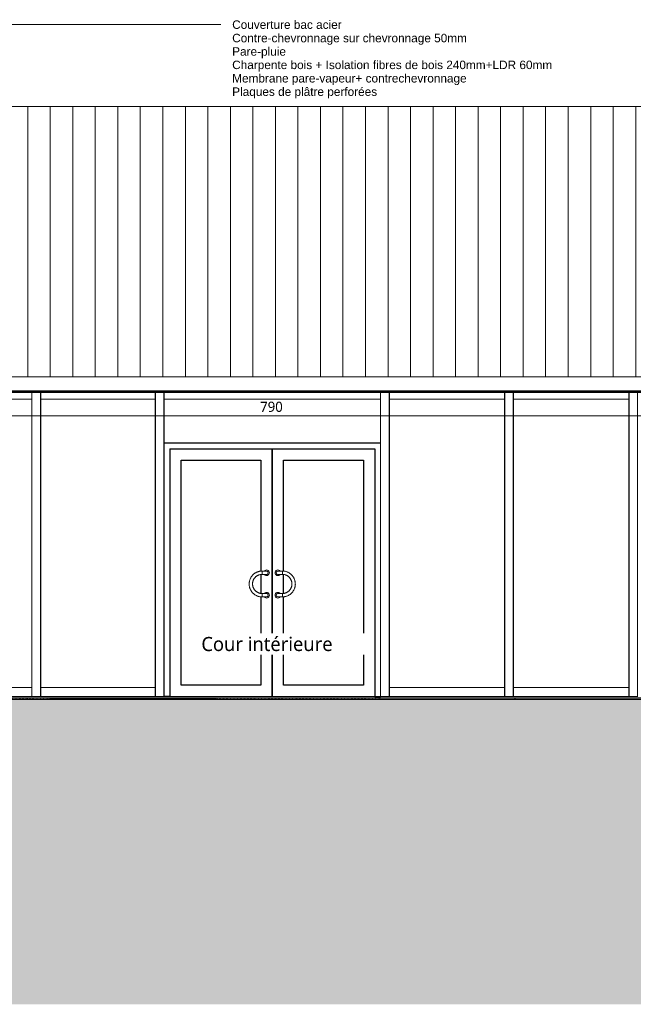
# Model space of a CAD drawing. Header units: millimetres. Extents: x -19731 to 221935, y -2951 to 6011.
# Tile 4 of 41: x 4129 to 9578, y -2732 to 6010. Entities that reach past the tile are written whole.
import ezdxf

# ---------------------------------------------------------------- set-up
doc = ezdxf.new("R2010")
doc.units = ezdxf.units.MM
doc.linetypes.add('A-pointilles', pattern=[0.53, 0, -0.53])
for name, color, linetype, lineweight in [('A-ANNO-DIMS', 211, 'Continuous', 9), ('A-ANNO-DIMS-50', 211, 'Continuous', 9), ('A-AREA-IDEN', 2, 'Continuous', 9), ('A-COLS', 52, 'Continuous', 13), ('A-DOOR', 31, 'Continuous', 25), ('A-DOOR-FRAM', 31, 'Continuous', 25), ('A-FLOR', 192, 'Continuous', 13), ('A-GLAZ-CWMG', 51, 'Continuous', 13), ('A-ROOF', 132, 'Continuous', 13), ('A-ROOF-OTLN', 132, 'Continuous', 13), ('A-ROOF-PATT', 132, 'Continuous', 13), ('C-TOPO-FNSH', 192, 'A-pointilles', 13), ('C-TOPO-PATT', 8, 'Continuous', 100), ('G-ANNO-TEXT', 231, 'Continuous', 9), ('S-BEAM', 12, 'Continuous', 13)]:
    doc.layers.add(name, color=color, linetype=linetype, lineweight=lineweight)
doc.styles.add('Arial', font='arial.ttf', dxfattribs={"height": 75})
doc.styles.add('Trebuchet MS', font='trebuc.ttf', dxfattribs={"height": 90})
doc.styles.add('Trebuchet MS_1', font='trebuc.ttf', dxfattribs={"height": 125})
doc.dimstyles.new('Cotes100e_Intérieur', dxfattribs={"dimscale": 304.8, "dimtxt": 92.785582, "dimasz": 0.246063, "dimexe": 0.164042, "dimexo": 0.0625, "dimgap": 0.032808, "dimtad": 1, "dimdec": 0, "dimlfac": 0.1, "dimzin": 0, "dimdsep": 46, "dimtxsty": 'Trebuchet MS', "dimblk1": 'OBLIQUE', "dimblk2": 'OBLIQUE', "dimsah": 1, "dimcen": 0.09, "dimdle": 0.164042, "dimazin": 0, "dimtfac": 1, "dimtdec": 4, "dimtix": 1, "dimtmove": 0, "dimatfit": 3, "dimfxl": 0.164042, "dimfxlon": 1, "dimtvp": 1, "dimtolj": 1, "dimtzin": 0, "dimarcsym": 2})

# ---------------------------------------------------------------- blocks, each defined once
blk = doc.blocks.new('Family - IfcBeam - POUTRE-251770-COUPE EE_50')
at = {"layer": 'S-BEAM', "color": 10, "lineweight": 18}
for p, q in [((9541, 2700), (9541, 0)), ((9616, 2700), (9616, 0)), ((9616, 0), (9541, 0))]:
    blk.add_line(p, q, dxfattribs=at)
blk = doc.blocks.new('Family - IfcBeam - POUTRE-251854-COUPE EE_50')
at = {"layer": 'S-BEAM', "color": 10, "lineweight": 18}
for p, q in [((5334.5, 2700), (5334.5, 0)), ((5409.5, 2700), (5409.5, 0)), ((5409.5, 0), (5334.5, 0))]:
    blk.add_line(p, q, dxfattribs=at)
blk = doc.blocks.new('Family - IfcBeam - POUTRE-251946-COUPE EE_50')
at = {"layer": 'S-BEAM', "color": 10, "lineweight": 18}
for p, q in [((8437.7, 2700), (8437.7, 0)), ((8512.7, 2700), (8512.7, 0)), ((8512.7, 0), (8437.7, 0))]:
    blk.add_line(p, q, dxfattribs=at)
blk = doc.blocks.new('Family - IfcBeam - POUTRE-251986-COUPE EE_50')
at = {"layer": 'S-BEAM', "color": 10, "lineweight": 18}
for p, q in [((7334.5, 2700), (7334.5, 0)), ((7409.5, 2700), (7409.5, 0)), ((7409.5, 0), (7334.5, 0))]:
    blk.add_line(p, q, dxfattribs=at)
blk = doc.blocks.new('Family - IfcBeam - POUTRE-252098-COUPE EE_50')
at = {"layer": 'S-BEAM', "color": 10, "lineweight": 18}
for p, q in [((4238, 2700), (4238, 0)), ((4313, 2700), (4313, 0)), ((4313, 0), (4238, 0))]:
    blk.add_line(p, q, dxfattribs=at)
blk = doc.blocks.new('Family - IfcBeam - PANNE-252214-COUPE EE_50')
at = {"layer": 'S-BEAM', "color": 10, "lineweight": 18}
for p, q in [((10520, 2856.2), (10520, 2720.1)), ((2380.6, 2720.1), (2139.7, 2720.1)), ((10520, 2720.1), (10340.2, 2720.1))]:
    blk.add_line(p, q, dxfattribs=at)
blk = doc.blocks.new('GROUPE SCOLAIRE ST JULIEN - PRO - Ind A_importrevit_ifc-1-COUPE EE_50')
at = {"layer": 'S-BEAM', "color": 10, "lineweight": 18}
for name in ['Family - IfcBeam - PANNE-252214-COUPE EE_50', 'Family - IfcBeam - POUTRE-252098-COUPE EE_50', 'Family - IfcBeam - POUTRE-251854-COUPE EE_50', 'Family - IfcBeam - POUTRE-251986-COUPE EE_50', 'Family - IfcBeam - POUTRE-251946-COUPE EE_50', 'Family - IfcBeam - POUTRE-251770-COUPE EE_50']:
    blk.add_blockref(name, (0, 0), dxfattribs=at)
blk = doc.blocks.new('Meneau rectangulaire - 80 x 80mm-8077606-COUPE EE_50')
at = {"layer": 'A-GLAZ-CWMG', "color": 30}
for p, q in [((4363, 80), (4315.5, 80)), ((4315.5, 0), (4363, 0))]:
    blk.add_line(p, q, dxfattribs=at)
blk = doc.blocks.new('Meneau rectangulaire - 80 x 80mm-8077607-COUPE EE_50')
at = {"layer": 'A-GLAZ-CWMG', "color": 30}
for p, q in [((7913, 80), (7412, 80)), ((7412, 0), (7913, 0))]:
    blk.add_line(p, q, dxfattribs=at)
blk = doc.blocks.new('Meneau rectangulaire - 80 x 80mm-8077608-COUPE EE_50')
at = {"layer": 'A-GLAZ-CWMG', "color": 30}
for p, q in [((8623, 80), (8515.2, 80)), ((8515.2, 0), (8623, 0))]:
    blk.add_line(p, q, dxfattribs=at)
blk = doc.blocks.new('Double vitrée - Double vitrée-8399190-COUPE EE_50')
at = {"layer": 'A-DOOR', "color": 20}
for p, q in [((6372, 0), (6372, 2200)), ((6372, 2200), (6372, 0)), ((5562, 100), (5562, 2100)), ((5562, 2100), (6272, 2100)), ((6272, 2100), (6272, 1113.8)), ((6472, 1113.8), (6472, 2100)), ((6472, 2100), (7182, 2100)), ((7182, 2100), (7182, 100)), ((6272, 1083.6), (6272, 916.4)), ((6472, 916.4), (6472, 1083.6)), ((6272, 886.2), (6272, 100)), ((6472, 100), (6472, 886.2)), ((6272, 100), (5562, 100)), ((7182, 100), (6472, 100))]:
    blk.add_line(p, q, dxfattribs=at)
at = {"layer": 'A-DOOR', "color": 30, "lineweight": 13}
for p, q in [((6282, 1100), (6282, 1115)), ((6282, 1115), (6282, 1100)), ((6282, 1085), (6282, 1100)), ((6282, 1100), (6282, 1085)), ((6462, 1115), (6462, 1100)), ((6462, 1100), (6462, 1115)), ((6462, 1100), (6462, 1085)), ((6462, 1085), (6462, 1100)), ((6282, 900), (6282, 915)), ((6282, 915), (6282, 900)), ((6282, 885), (6282, 900)), ((6282, 900), (6282, 885)), ((6462, 915), (6462, 900)), ((6462, 900), (6462, 915)), ((6462, 900), (6462, 885)), ((6462, 885), (6462, 900))]:
    blk.add_line(p, q, dxfattribs=at)
at = {"layer": 'A-DOOR', "color": 30, "lineweight": 13, "flags": 128}
for points in [[(6282, 1115), (6277.4, 1114.9), (6272.8, 1114.6), (6268.2, 1114.2), (6263.7, 1113.5), (6259.1, 1112.7), (6254.7, 1111.7), (6250.2, 1110.5), (6245.8, 1109.2), (6241.5, 1107.6), (6237.2, 1105.9), (6233, 1104), (6228.9, 1102), (6224.9, 1099.8), (6220.9, 1097.4), (6217.1, 1094.9), (6213.3, 1092.2), (6209.7, 1089.4), (6206.2, 1086.5), (6202.8, 1083.4), (6199.5, 1080.1), (6196.4, 1076.8), (6193.4, 1073.3), (6190.5, 1069.7), (6187.8, 1066), (6185.2, 1062.1), (6182.8, 1058.2), (6180.6, 1054.2), (6178.5, 1050.1), (6176.6, 1045.9), (6174.8, 1041.7), (6173.2, 1037.4), (6171.8, 1033), (6170.6, 1028.5), (6169.5, 1024.1), (6168.7, 1019.5), (6168, 1015), (6167.5, 1010.4), (6167.1, 1005.8), (6167, 1001.2), (6167, 996.6), (6167.3, 992), (6167.7, 987.5), (6168.3, 982.9), (6169, 978.4), (6170, 973.9), (6171.1, 969.4), (6172.4, 965), (6173.9, 960.7), (6175.6, 956.4), (6177.4, 952.1), (6179.4, 948), (6181.6, 943.9), (6183.9, 940), (6186.4, 936.1), (6189, 932.3), (6191.8, 928.7), (6194.7, 925.1), (6197.8, 921.7), (6201, 918.4), (6204.3, 915.2), (6207.8, 912.2), (6211.3, 909.3), (6215, 906.5), (6218.8, 903.9), (6222.7, 901.5), (6226.7, 899.2), (6230.8, 897), (6234.9, 895.1), (6239.2, 893.3), (6243.5, 891.6), (6247.8, 890.2), (6252.3, 888.9), (6256.7, 887.8), (6261.2, 886.9), (6265.8, 886.2), (6270.3, 885.6), (6274.9, 885.2), (6279.5, 885), (6282, 885)], [(6282, 915), (6278.6, 915.1), (6275.2, 915.3), (6271.8, 915.6), (6268.5, 916.1), (6265.1, 916.7), (6261.8, 917.4), (6258.5, 918.3), (6255.3, 919.3), (6252.1, 920.4), (6248.9, 921.7), (6245.8, 923.1), (6242.7, 924.6), (6239.8, 926.2), (6236.8, 928), (6234, 929.8), (6231.2, 931.8), (6228.5, 933.9), (6225.9, 936.1), (6223.4, 938.4), (6221, 940.8), (6218.7, 943.3), (6216.5, 945.8), (6214.4, 948.5), (6212.4, 951.3), (6210.5, 954.1), (6208.7, 957), (6207, 959.9), (6205.5, 963), (6204.1, 966.1), (6202.8, 969.2), (6201.6, 972.4), (6200.6, 975.6), (6199.7, 978.9), (6198.9, 982.2), (6198.2, 985.6), (6197.7, 988.9), (6197.3, 992.3), (6197.1, 995.7), (6197, 999.1), (6197, 1002.5), (6197.2, 1005.9), (6197.5, 1009.3), (6197.9, 1012.6), (6198.5, 1016), (6199.2, 1019.3), (6200.1, 1022.6), (6201, 1025.9), (6202.1, 1029.1), (6203.4, 1032.3), (6204.7, 1035.4), (6206.2, 1038.4), (6207.8, 1041.4), (6209.5, 1044.4), (6211.3, 1047.2), (6213.3, 1050), (6215.3, 1052.7), (6217.5, 1055.4), (6219.8, 1057.9), (6222.1, 1060.3), (6224.6, 1062.7), (6227.1, 1064.9), (6229.8, 1067.1), (6232.5, 1069.1), (6235.3, 1071), (6238.2, 1072.8), (6241.1, 1074.5), (6244.1, 1076.1), (6247.2, 1077.6), (6250.3, 1078.9), (6253.5, 1080.1), (6256.7, 1081.2), (6260, 1082.1), (6263.3, 1082.9), (6266.6, 1083.6), (6270, 1084.1), (6273.4, 1084.6), (6276.8, 1084.8), (6280.2, 1085), (6282, 1085)], [(6322, 1115), (6322, 1115), (6321.9, 1115), (6321.7, 1115), (6321.5, 1115), (6321.2, 1115), (6320.8, 1115), (6320.4, 1115), (6320, 1115), (6319.4, 1115), (6318.8, 1115), (6318.2, 1115), (6317.5, 1115), (6316.7, 1115), (6315.9, 1115), (6315, 1115), (6314.1, 1115), (6313.1, 1115), (6312.1, 1115), (6311, 1115), (6309.9, 1115), (6308.7, 1115), (6307.5, 1115), (6306.2, 1115), (6304.9, 1115), (6303.6, 1115), (6302.2, 1115), (6300.8, 1115), (6299.4, 1115), (6298, 1115), (6296.5, 1115), (6295, 1115), (6293.5, 1115), (6291.9, 1115), (6290.4, 1115), (6288.8, 1115), (6287.2, 1115), (6285.6, 1115), (6284, 1115), (6282.4, 1115), (6282, 1115)], [(6282, 1085), (6283.6, 1085), (6285.2, 1085), (6286.8, 1085), (6288.4, 1085), (6289.9, 1085), (6291.5, 1085), (6293, 1085), (6294.6, 1085), (6296.1, 1085), (6297.6, 1085), (6299, 1085), (6300.5, 1085), (6301.9, 1085), (6303.2, 1085), (6304.6, 1085), (6305.9, 1085), (6307.1, 1085), (6308.4, 1085), (6309.6, 1085), (6310.7, 1085), (6311.8, 1085), (6312.8, 1085), (6313.8, 1085), (6314.8, 1085), (6315.7, 1085), (6316.5, 1085), (6317.3, 1085), (6318, 1085), (6318.7, 1085), (6319.3, 1085), (6319.8, 1085), (6320.3, 1085), (6320.7, 1085), (6321.1, 1085), (6321.4, 1085), (6321.7, 1085), (6321.8, 1085), (6321.9, 1085), (6322, 1085), (6322, 1085)], [(6462, 1115), (6460.4, 1115), (6458.8, 1115), (6457.2, 1115), (6455.6, 1115), (6454, 1115), (6452.5, 1115), (6450.9, 1115), (6449.4, 1115), (6447.9, 1115), (6446.4, 1115), (6445, 1115), (6443.5, 1115), (6442.1, 1115), (6440.7, 1115), (6439.4, 1115), (6438.1, 1115), (6436.8, 1115), (6435.6, 1115), (6434.4, 1115), (6433.3, 1115), (6432.2, 1115), (6431.2, 1115), (6430.2, 1115), (6429.2, 1115), (6428.3, 1115), (6427.5, 1115), (6426.7, 1115), (6426, 1115), (6425.3, 1115), (6424.7, 1115), (6424.2, 1115), (6423.7, 1115), (6423.2, 1115), (6422.9, 1115), (6422.6, 1115), (6422.3, 1115), (6422.2, 1115), (6422, 1115), (6422, 1115), (6422, 1115)], [(6422, 1085), (6422, 1085), (6422.1, 1085), (6422.3, 1085), (6422.5, 1085), (6422.8, 1085), (6423.1, 1085), (6423.6, 1085), (6424, 1085), (6424.6, 1085), (6425.2, 1085), (6425.8, 1085), (6426.5, 1085), (6427.3, 1085), (6428.1, 1085), (6429, 1085), (6429.9, 1085), (6430.9, 1085), (6431.9, 1085), (6433, 1085), (6434.1, 1085), (6435.3, 1085), (6436.5, 1085), (6437.8, 1085), (6439.1, 1085), (6440.4, 1085), (6441.7, 1085), (6443.1, 1085), (6444.6, 1085), (6446, 1085), (6447.5, 1085), (6449, 1085), (6450.5, 1085), (6452.1, 1085), (6453.6, 1085), (6455.2, 1085), (6456.8, 1085), (6458.4, 1085), (6460, 1085), (6461.6, 1085), (6462, 1085)], [(6462, 885), (6466.6, 885.1), (6471.2, 885.4), (6475.8, 885.8), (6480.3, 886.5), (6484.8, 887.3), (6489.3, 888.3), (6493.8, 889.5), (6498.2, 890.8), (6502.5, 892.4), (6506.8, 894.1), (6511, 896), (6515.1, 898), (6519.1, 900.2), (6523.1, 902.6), (6526.9, 905.1), (6530.7, 907.8), (6534.3, 910.6), (6537.8, 913.5), (6541.2, 916.6), (6544.5, 919.9), (6547.6, 923.2), (6550.6, 926.7), (6553.5, 930.3), (6556.2, 934), (6558.8, 937.9), (6561.2, 941.8), (6563.4, 945.8), (6565.5, 949.9), (6567.4, 954.1), (6569.2, 958.3), (6570.8, 962.6), (6572.2, 967), (6573.4, 971.5), (6574.4, 975.9), (6575.3, 980.5), (6576, 985), (6576.5, 989.6), (6576.8, 994.2), (6577, 998.8), (6576.9, 1003.4), (6576.7, 1008), (6576.3, 1012.5), (6575.7, 1017.1), (6574.9, 1021.6), (6574, 1026.1), (6572.9, 1030.6), (6571.5, 1035), (6570.1, 1039.3), (6568.4, 1043.6), (6566.6, 1047.9), (6564.6, 1052), (6562.4, 1056.1), (6560.1, 1060), (6557.6, 1063.9), (6555, 1067.7), (6552.2, 1071.3), (6549.3, 1074.9), (6546.2, 1078.3), (6543, 1081.6), (6539.7, 1084.8), (6536.2, 1087.8), (6532.6, 1090.7), (6529, 1093.5), (6525.2, 1096.1), (6521.3, 1098.5), (6517.3, 1100.8), (6513.2, 1103), (6509.1, 1104.9), (6504.8, 1106.7), (6500.5, 1108.4), (6496.2, 1109.8), (6491.7, 1111.1), (6487.3, 1112.2), (6482.8, 1113.1), (6478.2, 1113.8), (6473.7, 1114.4), (6469.1, 1114.8), (6464.5, 1115), (6462, 1115)], [(6462, 1085), (6465.4, 1084.9), (6468.8, 1084.7), (6472.2, 1084.4), (6475.5, 1083.9), (6478.9, 1083.3), (6482.2, 1082.6), (6485.5, 1081.7), (6488.7, 1080.7), (6491.9, 1079.6), (6495.1, 1078.3), (6498.2, 1076.9), (6501.2, 1075.4), (6504.2, 1073.8), (6507.1, 1072), (6510, 1070.2), (6512.8, 1068.2), (6515.4, 1066.1), (6518, 1063.9), (6520.6, 1061.6), (6523, 1059.2), (6525.3, 1056.7), (6527.5, 1054.2), (6529.6, 1051.5), (6531.6, 1048.7), (6533.5, 1045.9), (6535.3, 1043), (6537, 1040.1), (6538.5, 1037), (6539.9, 1033.9), (6541.2, 1030.8), (6542.4, 1027.6), (6543.4, 1024.4), (6544.3, 1021.1), (6545.1, 1017.8), (6545.8, 1014.4), (6546.3, 1011.1), (6546.6, 1007.7), (6546.9, 1004.3), (6547, 1000.9), (6547, 997.5), (6546.8, 994.1), (6546.5, 990.7), (6546, 987.4), (6545.5, 984), (6544.8, 980.7), (6543.9, 977.4), (6543, 974.1), (6541.9, 970.9), (6540.6, 967.7), (6539.3, 964.6), (6537.8, 961.6), (6536.2, 958.6), (6534.5, 955.6), (6532.7, 952.8), (6530.7, 950), (6528.7, 947.3), (6526.5, 944.6), (6524.2, 942.1), (6521.9, 939.7), (6519.4, 937.3), (6516.9, 935.1), (6514.2, 932.9), (6511.5, 930.9), (6508.7, 929), (6505.8, 927.2), (6502.9, 925.5), (6499.9, 923.9), (6496.8, 922.4), (6493.6, 921.1), (6490.5, 919.9), (6487.2, 918.8), (6484, 917.9), (6480.7, 917.1), (6477.3, 916.4), (6474, 915.9), (6470.6, 915.4), (6467.2, 915.2), (6463.8, 915), (6462, 915)], [(6322, 915), (6322, 915), (6321.9, 915), (6321.7, 915), (6321.5, 915), (6321.2, 915), (6320.8, 915), (6320.4, 915), (6320, 915), (6319.4, 915), (6318.8, 915), (6318.2, 915), (6317.5, 915), (6316.7, 915), (6315.9, 915), (6315, 915), (6314.1, 915), (6313.1, 915), (6312.1, 915), (6311, 915), (6309.9, 915), (6308.7, 915), (6307.5, 915), (6306.2, 915), (6304.9, 915), (6303.6, 915), (6302.2, 915), (6300.8, 915), (6299.4, 915), (6298, 915), (6296.5, 915), (6295, 915), (6293.5, 915), (6291.9, 915), (6290.4, 915), (6288.8, 915), (6287.2, 915), (6285.6, 915), (6284, 915), (6282.4, 915), (6282, 915)], [(6282, 885), (6283.6, 885), (6285.2, 885), (6286.8, 885), (6288.4, 885), (6289.9, 885), (6291.5, 885), (6293, 885), (6294.6, 885), (6296.1, 885), (6297.6, 885), (6299, 885), (6300.5, 885), (6301.9, 885), (6303.2, 885), (6304.6, 885), (6305.9, 885), (6307.1, 885), (6308.4, 885), (6309.6, 885), (6310.7, 885), (6311.8, 885), (6312.8, 885), (6313.8, 885), (6314.8, 885), (6315.7, 885), (6316.5, 885), (6317.3, 885), (6318, 885), (6318.7, 885), (6319.3, 885), (6319.8, 885), (6320.3, 885), (6320.7, 885), (6321.1, 885), (6321.4, 885), (6321.7, 885), (6321.8, 885), (6321.9, 885), (6322, 885), (6322, 885)], [(6462, 915), (6460.4, 915), (6458.8, 915), (6457.2, 915), (6455.6, 915), (6454, 915), (6452.5, 915), (6450.9, 915), (6449.4, 915), (6447.9, 915), (6446.4, 915), (6445, 915), (6443.5, 915), (6442.1, 915), (6440.7, 915), (6439.4, 915), (6438.1, 915), (6436.8, 915), (6435.6, 915), (6434.4, 915), (6433.3, 915), (6432.2, 915), (6431.2, 915), (6430.2, 915), (6429.2, 915), (6428.3, 915), (6427.5, 915), (6426.7, 915), (6426, 915), (6425.3, 915), (6424.7, 915), (6424.2, 915), (6423.7, 915), (6423.2, 915), (6422.9, 915), (6422.6, 915), (6422.3, 915), (6422.2, 915), (6422, 915), (6422, 915), (6422, 915)], [(6422, 885), (6422, 885), (6422.1, 885), (6422.3, 885), (6422.5, 885), (6422.8, 885), (6423.1, 885), (6423.6, 885), (6424, 885), (6424.6, 885), (6425.2, 885), (6425.8, 885), (6426.5, 885), (6427.3, 885), (6428.1, 885), (6429, 885), (6429.9, 885), (6430.9, 885), (6431.9, 885), (6433, 885), (6434.1, 885), (6435.3, 885), (6436.5, 885), (6437.8, 885), (6439.1, 885), (6440.4, 885), (6441.7, 885), (6443.1, 885), (6444.6, 885), (6446, 885), (6447.5, 885), (6449, 885), (6450.5, 885), (6452.1, 885), (6453.6, 885), (6455.2, 885), (6456.8, 885), (6458.4, 885), (6460, 885), (6461.6, 885), (6462, 885)]]:
    blk.add_lwpolyline(points, dxfattribs=at)
at = {"layer": 'A-DOOR', "color": 30, "lineweight": 13}
for centre, radius, start, end in [((6322, 1100), 25, 216.93065, 0), ((6322, 1100), 25, 0, 142.76474), ((6322, 1100), 15, 83.77722, 98.83628), ((6322, 1100), 15, 83.77722, 98.83628), ((6322, 1100), 15, 262.07359, 276.22278), ((6322, 1100), 15, 262.07359, 276.22278), ((6322, 1100), 15, 0, 75), ((6322, 1100), 15, 0, 75), ((6322, 1100), 15, 285, 0), ((6322, 1100), 15, 285, 0), ((6422, 1100), 25, 37.23526, 180), ((6422, 1100), 25, 180, 323.06935), ((6422, 1100), 15, 105, 180), ((6422, 1100), 15, 105, 180), ((6422, 1100), 15, 180, 255), ((6422, 1100), 15, 180, 255), ((6422, 1100), 15, 81.16372, 96.22278), ((6422, 1100), 15, 81.16372, 96.22278), ((6422, 1100), 15, 263.77722, 277.92641), ((6422, 1100), 15, 263.77722, 277.92641), ((6322, 900), 25, 216.93065, 0), ((6322, 900), 25, 0, 142.76474), ((6322, 900), 15, 83.77722, 98.83628), ((6322, 900), 15, 83.77722, 98.83628), ((6322, 900), 15, 262.07359, 276.22278), ((6322, 900), 15, 262.07359, 276.22278), ((6322, 900), 15, 0, 75), ((6322, 900), 15, 360, 75), ((6322, 900), 15, 285, 0), ((6322, 900), 15, 285, 360), ((6422, 900), 25, 37.23526, 180), ((6422, 900), 25, 180, 323.06935), ((6422, 900), 15, 105, 180), ((6422, 900), 15, 105, 180), ((6422, 900), 15, 180, 255), ((6422, 900), 15, 180, 255), ((6422, 900), 15, 81.16372, 96.22278), ((6422, 900), 15, 81.16372, 96.22278), ((6422, 900), 15, 263.77722, 277.92641), ((6422, 900), 15, 263.77722, 277.92641)]:
    blk.add_arc(centre, radius, start, end, dxfattribs=at)
at = {"layer": 'A-DOOR-FRAM', "color": 20}
for p, q in [((7332, 2250), (5412, 2250)), ((5462, 2200), (5462, 0)), ((5462, 2200), (7282, 2200)), ((7282, 2200), (7282, 0)), ((5462, 0), (5412, 0)), ((7282, 0), (7332, 0))]:
    blk.add_line(p, q, dxfattribs=at)
blk = doc.blocks.new('Meneau rectangulaire - 60 x 60mm-8077217-COUPE EE_50')
at = {"layer": 'A-GLAZ-CWMG', "color": 30}
blk.add_line((5783, 2640), (6372, 2640), dxfattribs=at)
blk = doc.blocks.new('Meneau rectangulaire - 60 x 60mm-8077617-COUPE EE_50')
at = {"layer": 'A-GLAZ-CWMG', "color": 30}
blk.add_line((9333, 2640), (9538.5, 2640), dxfattribs=at)
blk = doc.blocks.new('Meneau rectangulaire - 60 x 60mm-8077618-COUPE EE_50')
at = {"layer": 'A-GLAZ-CWMG', "color": 30}
blk.add_line((7913, 2640), (8435.2, 2640), dxfattribs=at)
blk = doc.blocks.new('Meneau rectangulaire - 60 x 60mm-8077619-COUPE EE_50')
at = {"layer": 'A-GLAZ-CWMG', "color": 30}
blk.add_line((7203, 2640), (7332, 2640), dxfattribs=at)
blk = doc.blocks.new('Meneau rectangulaire - 60 x 60mm-8077620-COUPE EE_50')
at = {"layer": 'A-GLAZ-CWMG', "color": 30}
blk.add_line((3653, 2640), (4235.5, 2640), dxfattribs=at)
blk = doc.blocks.new('Meneau rectangulaire - 60 x 60mm-8077621-COUPE EE_50')
at = {"layer": 'A-GLAZ-CWMG', "color": 30}
blk.add_line((5073, 2640), (5332, 2640), dxfattribs=at)
blk = doc.blocks.new('Meneau rectangulaire - 80 x 80mm-8077226-COUPE EE_50')
at = {"layer": 'A-GLAZ-CWMG', "color": 30}
for p, q in [((5073, 80), (4363, 80)), ((4363, 0), (5073, 0))]:
    blk.add_line(p, q, dxfattribs=at)
blk = doc.blocks.new('Meneau rectangulaire - 80 x 80mm-8077624-COUPE EE_50')
at = {"layer": 'A-GLAZ-CWMG', "color": 30}
for p, q in [((5332, 80), (5073, 80)), ((5073, 0), (5332, 0))]:
    blk.add_line(p, q, dxfattribs=at)
blk = doc.blocks.new('Meneau rectangulaire - 80 x 80mm-8077625-COUPE EE_50')
at = {"layer": 'A-GLAZ-CWMG', "color": 30}
for p, q in [((8435.2, 80), (7913, 80)), ((7913, 0), (8435.2, 0))]:
    blk.add_line(p, q, dxfattribs=at)
blk = doc.blocks.new('Meneau rectangulaire - 80 x 80mm-8077626-COUPE EE_50')
at = {"layer": 'A-GLAZ-CWMG', "color": 30}
for p, q in [((9538.5, 80), (9333, 80)), ((9333, 0), (9538.5, 0))]:
    blk.add_line(p, q, dxfattribs=at)
blk = doc.blocks.new('Meneau rectangulaire - 80 x 80mm-8077628-COUPE EE_50')
at = {"layer": 'A-GLAZ-CWMG', "color": 30}
for p, q in [((4235.5, 80), (3653, 80)), ((3653, 0), (4235.5, 0))]:
    blk.add_line(p, q, dxfattribs=at)
blk = doc.blocks.new('Meneau rectangulaire - 60 x 60mm-8077633-COUPE EE_50')
at = {"layer": 'A-GLAZ-CWMG', "color": 30}
blk.add_line((5412, 2640), (5783, 2640), dxfattribs=at)
blk = doc.blocks.new('Meneau rectangulaire - 60 x 60mm-8077635-COUPE EE_50')
at = {"layer": 'A-GLAZ-CWMG', "color": 30}
blk.add_line((8515.2, 2640), (8623, 2640), dxfattribs=at)
blk = doc.blocks.new('Meneau rectangulaire - 60 x 60mm-8077237-COUPE EE_50')
at = {"layer": 'A-GLAZ-CWMG', "color": 30}
blk.add_line((2233, 2640), (2943, 2640), dxfattribs=at)
blk = doc.blocks.new('Meneau rectangulaire - 60 x 60mm-8077636-COUPE EE_50')
at = {"layer": 'A-GLAZ-CWMG', "color": 30}
blk.add_line((7412, 2640), (7913, 2640), dxfattribs=at)
blk = doc.blocks.new('Meneau rectangulaire - 60 x 60mm-8077240-COUPE EE_50')
at = {"layer": 'A-GLAZ-CWMG', "color": 30}
blk.add_line((6372, 2640), (6493, 2640), dxfattribs=at)
blk = doc.blocks.new('Meneau rectangulaire - 60 x 60mm-8077638-COUPE EE_50')
at = {"layer": 'A-GLAZ-CWMG', "color": 30}
blk.add_line((4315.5, 2640), (4363, 2640), dxfattribs=at)
blk = doc.blocks.new('DIMBLOCK4-COUPE EE_50')
at = {"layer": 'A-ANNO-DIMS-50'}
for p, q in [((2413, 2493.1), (2413, 2543.1)), ((10313.6, 2493.1), (10313.6, 2543.1)), ((2413, 2493.1), (2375.5, 2455.6)), ((2413, 2493.1), (2450.5, 2530.6)), ((10313.6, 2493.1), (2413, 2493.1)), ((2413, 2493.1), (2413, 2443.1)), ((10313.6, 2493.1), (10276.1, 2455.6)), ((10313.6, 2493.1), (10351.1, 2530.6)), ((10313.6, 2493.1), (10313.6, 2443.1))]:
    blk.add_line(p, q, dxfattribs=at)
at = {"layer": 'A-ANNO-DIMS-50', "color": 0, "insert": (6264.3, 2618.3), "char_height": 90, "width": 237.783, "attachment_point": 1, "line_spacing_factor": 1.048425, "style": 'Trebuchet MS'}
blk.add_mtext('790', dxfattribs=at)
blk = doc.blocks.new('_Oblique')
at = {"color": 0, "linetype": 'ByBlock', "lineweight": -2}
blk.add_line((-0.5, -0.5), (0.5, 0.5), dxfattribs=at)

msp = doc.modelspace()

# ---------------------------------------------------------------- hatches: boundary and pattern name
at = {"layer": 'A-ROOF-PATT'}
h = msp.add_hatch(dxfattribs=at)
h.set_pattern_fill('FP_8', color=30, style=0, pattern_type=2)
h.set_pattern_definition([(90, (0, 5585.1), (-200, 1e-14), [])])
h.paths.add_polyline_path([(6260.6, 2840), (10313.6, 2840), (13484.7, 5240), (-1457.7, 5240), (2413, 2840), (6030.6, 2840)])
at = {"layer": 'C-TOPO-PATT', "lineweight": 13}
h = msp.add_hatch(dxfattribs=at)
h.set_pattern_fill('FP_34', color=256, style=0, pattern_type=2)
h.set_pattern_definition([(45, (-900.38, 6040.61), (213.84253, 356.40374), [1612.9, -806.45]), (135, (-900.38, 6040.61), (213.84253, -356.40374), [1612.9, -806.45])])
h.paths.add_polyline_path([(-16447.6, -2732.2), (39152.9, -2732.2), (39152.9, -344.5), (33583.6, -81.1), (33007.1, -66.4), (31861.6, -20), (19716.6, -20.4), (19141.5, -21.1), (18371.2, -21.2), (18371.2, -605), (11201.7, -605), (11201.7, -21.6), (1237.5, -23.9), (1237.5, -605), (-1139.2, -605), (-1139.2, -25), (-2583.2, -27), (-2940, -27.5), (-4205.1, -27.5), (-10990.6, 6.6), (-11563.9, 8.1), (-11618.1, 11.9), (-15859.9, 40.6), (-16511, 41.4), (-16685.6, 40.5), (-18599.9, 25.3), (-19731.2, 25.5), (-19731.2, -2732.2), (-17258.5, -2732.2)])
h = msp.add_hatch(dxfattribs=at)
h.set_pattern_fill('FP_22', color=256, style=0, pattern_type=2)
h.set_pattern_definition([(0, (-3757.88, 3183.11), (158.75, 158.75), [158.75, -158.75]), (0, (-3757.88, 3242.64), (158.75, 158.75), [158.75, -158.75]), (0, (-3757.88, 3302.18), (158.75, 158.75), [158.75, -158.75]), (90, (-3738.03, 3322.02), (-158.75, 158.75), [158.75, -158.75]), (90, (-3678.5, 3322.02), (-158.75, 158.75), [158.75, -158.75]), (90, (-3618.97, 3322.02), (-158.75, 158.75), [158.75, -158.75])])
h.paths.add_polyline_path([(1773, -23.7), (4198.5, -23.2), (4198.5, -13.2), (1773, -13.7)])
h.paths.add_polyline_path([(8526.3, -22.2), (10951.7, -21.7), (10951.7, -11.7), (8526.3, -12.2)])
h = msp.add_hatch(dxfattribs=at)
h.set_pattern_fill('FP_37', color=256, style=0, pattern_type=2)
h.set_pattern_definition([(0, (-3757.876, 3183.113), (101.6, 25.4), [8.382, -67.818, 8.382, -67.818, -406.4]), (0, (-3757.876, 3183.113), (101.6, 25.4), [-152.4, 8.382, -144.018, 8.382, -67.818, -177.8]), (0, (-3757.876, 3183.113), (101.6, 25.4), [-381, 8.382, -42.418, 8.382, -118.618]), (120, (-3719.776, 3195.813), (-72.797045, 75.28818), [8.382, -67.818, 8.382, -67.818, -406.4]), (120, (-3719.776, 3195.813), (-72.797045, 75.28818), [-152.4, 8.382, -144.018, 8.382, -67.818, -177.8]), (120, (-3719.776, 3195.813), (-72.797045, 75.28818), [-381, 8.382, -42.418, 8.382, -118.618]), (240, (-3707.076, 3246.613), (-28.802955, -100.68818), [8.382, -67.818, 8.382, -67.818, -406.4]), (240, (-3707.076, 3246.613), (-28.802955, -100.68818), [-152.4, 8.382, -144.018, 8.382, -67.818, -177.8]), (240, (-3707.076, 3246.613), (-28.802955, -100.68818), [-381, 8.382, -42.418, 8.382, -118.618])])
h.paths.add_polyline_path([(4198.5, -23.2), (8526.3, -22.2), (8526.3, -12.2), (4198.5, -13.2)])

# ---------------------------------------------------------------- linework, layer by layer
at = {"layer": 'A-COLS', "color": 30}
for p, q in [((4235.5, 2700), (4235.5, 0)), ((4315.5, 2700), (4315.5, 0)), ((5332, 2700), (5332, 0)), ((5412, 2700), (5412, 0)), ((7332, 2700), (7332, 0)), ((7412, 2700), (7412, 0)), ((8435.2, 2700), (8435.2, 0)), ((8515.2, 2700), (8515.2, 0)), ((9538.5, 2700), (9538.5, 0)), ((4315.5, 0), (4235.5, 0)), ((5412, 0), (5332, 0)), ((7412, 0), (7332, 0)), ((8515.2, 0), (8435.2, 0)), ((9618.5, 0), (9538.5, 0))]:
    msp.add_line(p, q, dxfattribs=at)
at = {"layer": 'A-FLOR', "color": 30}
msp.add_line((5462, 0), (7282, 0), dxfattribs=at)
at = {"layer": 'A-ROOF', "color": 30}
for p, q in [((-1457.7, 5240), (13484.7, 5240)), ((10313.6, 2840), (2413, 2840))]:
    msp.add_line(p, q, dxfattribs=at)
at = {"layer": 'A-ROOF-OTLN', "color": 20, "lineweight": 25}
for p, q in [((2413, 2715), (10313.6, 2715)), ((10313.6, 2700), (2413, 2700))]:
    msp.add_line(p, q, dxfattribs=at)
at = {"layer": 'C-TOPO-FNSH', "color": 40}
msp.add_line((13406.5, -33.5), (-330.5, -6), dxfattribs=at)
at = {"layer": 'C-TOPO-FNSH', "color": 250, "linetype": 'Continuous', "lineweight": 25}
for p, q in [((11201.7, -11.6), (1523, -13.8)), ((1523, -23.8), (11201.7, -21.6)), ((4198.5, -23.2), (4198.5, -13.2)), ((8526.3, -12.2), (8526.3, -22.2))]:
    msp.add_line(p, q, dxfattribs=at)
at = {"layer": 'G-ANNO-TEXT', "color": 50}
msp.add_line((3921.2, 5966.3), (5914.6, 5966.3), dxfattribs=at)

# ---------------------------------------------------------------- block references
at = {"lineweight": 5}
msp.add_blockref('GROUPE SCOLAIRE ST JULIEN - PRO - Ind A_importrevit_ifc-1-COUPE EE_50', (0, 0), dxfattribs=at)
at = {"layer": 'A-DOOR', "color": 20}
msp.add_blockref('Double vitrée - Double vitrée-8399190-COUPE EE_50', (0, 0), dxfattribs=at)
at = {"layer": 'A-GLAZ-CWMG', "color": 30}
for name, p in [('Meneau rectangulaire - 60 x 60mm-8077620-COUPE EE_50', (0, 0)), ('Meneau rectangulaire - 60 x 60mm-8077638-COUPE EE_50', (0, 0)), ('Meneau rectangulaire - 60 x 60mm-8077237-COUPE EE_50', (2130, 0)), ('Meneau rectangulaire - 60 x 60mm-8077621-COUPE EE_50', (0, 0)), ('Meneau rectangulaire - 60 x 60mm-8077633-COUPE EE_50', (0, 0)), ('Meneau rectangulaire - 60 x 60mm-8077217-COUPE EE_50', (0, 0)), ('Meneau rectangulaire - 60 x 60mm-8077240-COUPE EE_50', (0, 0)), ('Meneau rectangulaire - 60 x 60mm-8077237-COUPE EE_50', (4260, 0)), ('Meneau rectangulaire - 60 x 60mm-8077619-COUPE EE_50', (0, 0)), ('Meneau rectangulaire - 60 x 60mm-8077636-COUPE EE_50', (0, 0)), ('Meneau rectangulaire - 60 x 60mm-8077618-COUPE EE_50', (0, 0)), ('Meneau rectangulaire - 60 x 60mm-8077635-COUPE EE_50', (0, 0)), ('Meneau rectangulaire - 60 x 60mm-8077237-COUPE EE_50', (6390, 0)), ('Meneau rectangulaire - 60 x 60mm-8077617-COUPE EE_50', (0, 0)), ('Meneau rectangulaire - 80 x 80mm-8077628-COUPE EE_50', (0, 0)), ('Meneau rectangulaire - 80 x 80mm-8077606-COUPE EE_50', (0, 0)), ('Meneau rectangulaire - 80 x 80mm-8077226-COUPE EE_50', (0, 0)), ('Meneau rectangulaire - 80 x 80mm-8077624-COUPE EE_50', (0, 0)), ('Meneau rectangulaire - 80 x 80mm-8077607-COUPE EE_50', (0, 0)), ('Meneau rectangulaire - 80 x 80mm-8077625-COUPE EE_50', (0, 0)), ('Meneau rectangulaire - 80 x 80mm-8077608-COUPE EE_50', (0, 0)), ('Meneau rectangulaire - 80 x 80mm-8077226-COUPE EE_50', (4260, 0)), ('Meneau rectangulaire - 80 x 80mm-8077626-COUPE EE_50', (0, 0))]:
    msp.add_blockref(name, p, dxfattribs=at)

# ---------------------------------------------------------------- texts
at = {"layer": 'G-ANNO-TEXT', "color": 7, "char_height": 75, "attachment_point": 1, "style": 'Arial'}
for s, insert, width in [('Couverture bac acier', (6016.2, 6003.8), 1170.464), ('Contre-chevronnage sur chevronnage 50mm', (6016.2, 5884.7), 2525.316), ('Pare-pluie', (6016.2, 5765.6), 573.207), ('Charpente bois + Isolation fibres de bois 240mm+LDR 60mm', (6016.2, 5646.6), 3455.273), ('Membrane pare-vapeur+ contrechevronnage', (6016.2, 5527.5), 2505.273), ('Plaques de plâtre perforées', (6016.2, 5408.5), 1543.248)]:
    msp.add_mtext(s, dxfattribs=dict(at, insert=insert, width=width))

# ---------------------------------------------------------------- dimensions: what is measured, and where the dimension line sits
at = {"layer": 'A-ANNO-DIMS'}
dim = msp.add_linear_dim(base=(2413, 2493.1), p1=(10313.6, 2543.1), p2=(2413, 2543.1), dimstyle='Cotes100e_Intérieur', override={"dimpost": '<>', "dimfxl": 7900.584208}, dxfattribs=at)
dim.commit()
dim.dimension.update_dxf_attribs({"geometry": 'DIMBLOCK4-COUPE EE_50', "text_midpoint": (6363.3, 2549.1)})

# ---------------------------------------------------------------- next in the draw order: texts
at = {"layer": 'A-AREA-IDEN', "insert": (5742.4, 529.3), "char_height": 125, "width": 1459.071, "attachment_point": 1, "style": 'Trebuchet MS_1', "bg_fill": 3, "box_fill_scale": 1.25, "bg_fill_color": 256, "bg_fill_true_color": 13158600, "bg_fill_transparency": 0}
msp.add_mtext('Cour intérieure', dxfattribs=at)

doc.saveas('drawing.dxf')
